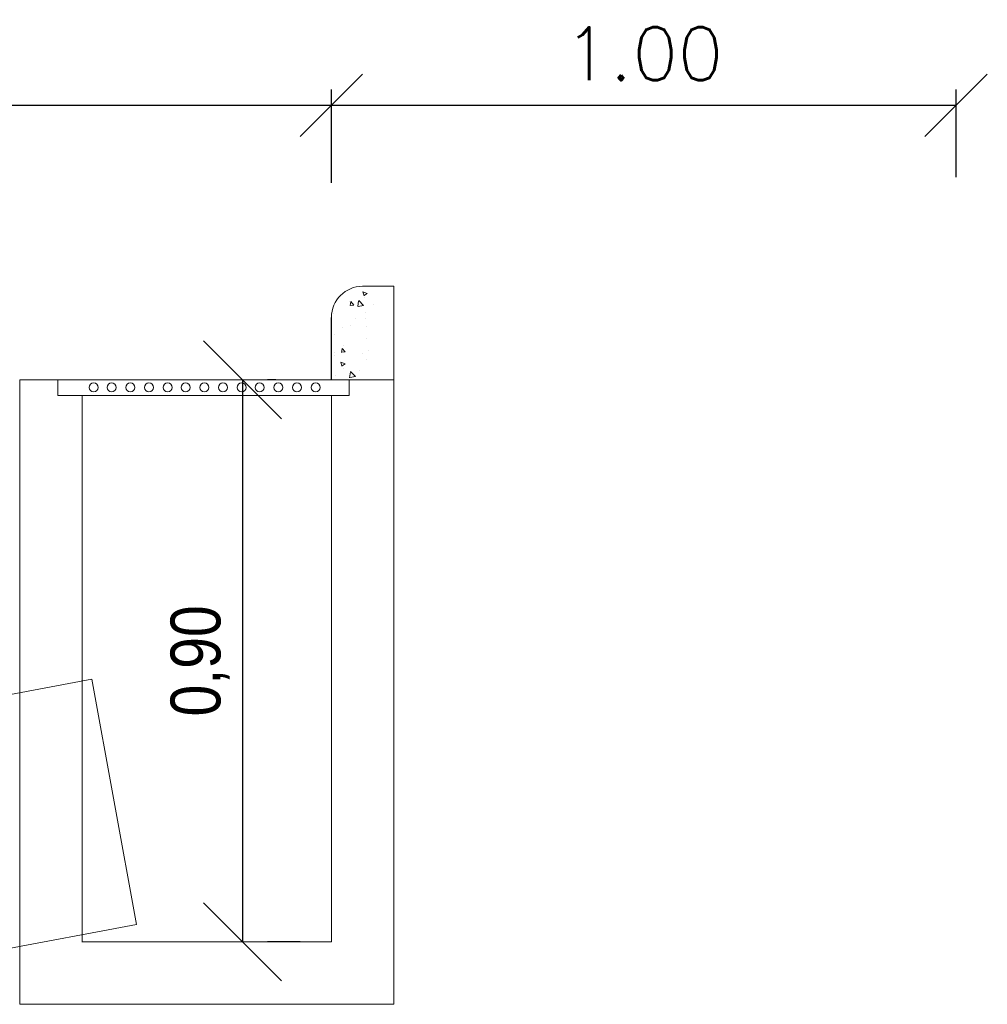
# Model space of a CAD drawing. Header units: metres. Extents: x 1291 to 1934, y 203 to 622.
# Tile 23 of 39: x 1493 to 1524, y 574 to 605. Entities that reach past the tile are written whole.
import ezdxf

# ---------------------------------------------------------------- set-up
doc = ezdxf.new("R2010")
doc.units = ezdxf.units.M
doc.linetypes.add('CENTER2', pattern=[28.575, 19.05, -3.175, 3.175, -3.175])
for name, color, linetype, lineweight in [('Corte', 30, 'CENTER2', 25), ('Hachura', 10, 'Continuous', 5), ('LOUÇAS', 8, 'Continuous', 15)]:
    doc.layers.add(name, color=color, linetype=linetype, lineweight=lineweight)
doc.layers.add('COTA', color=1, linetype='Continuous')
doc.styles.add('ARIAL', font='swissc.ttf')
doc.styles.get("Standard").update_dxf_attribs({"font": 'txt.shx'})
doc.dimstyles.new('Copy of ARIAL', dxfattribs={"dimtxt": 1.7, "dimasz": 2, "dimexe": 0.18, "dimexo": 0.625, "dimgap": 0.8, "dimtad": 1, "dimlfac": 0.25, "dimzin": 1, "dimdsep": 46, "dimtxsty": 'Standard', "dimblk1": 'OBLIQUE', "dimblk2": 'OBLIQUE', "dimsah": 1, "dimcen": 2, "dimse1": 1, "dimse2": 1, "dimsd1": 1, "dimsd2": 1, "dimadec": 0, "dimazin": 0, "dimtfac": 1, "dimtmove": 0, "dimatfit": 3, "dimldrblk": 'OBLIQUE', "dimfxl": 1, "dimtolj": 1, "dimtzin": 1, "dimarcsym": 0})
doc.dimstyles.new('Japonês', dxfattribs={"dimtxt": 1.6, "dimasz": 2.5, "dimexe": 0.8, "dimexo": 7, "dimgap": 0.4, "dimtad": 1, "dimlfac": 0.5, "dimzin": 1, "dimtxsty": 'ARIAL', "dimblk": 'OBLIQUE', "dimcen": 3, "dimazin": 0, "dimtm": 1e-09, "dimtfac": 1, "dimtmove": 0, "dimatfit": 3, "dimfxl": 1, "dimtzin": 1, "dimlwd": -1, "dimlwe": -1, "dimarcsym": 0})

# ---------------------------------------------------------------- blocks, each defined once
blk = doc.blocks.new('_OBLIQUE')
at = {"color": 0, "linetype": 'ByBlock'}
blk.add_line((-0.5, -0.5), (0.5, 0.5), dxfattribs=at)
blk = doc.blocks.new('*D156')
at = {"layer": 'COTA', "color": 0, "transparency": 16777216}
for p, q in [((1499.807, 593.793), (1499.807, 575.763)), ((1500.882, 593.793), (1500.607, 593.793)), ((1501.655, 575.763), (1500.607, 575.763))]:
    blk.add_line(p, q, dxfattribs=at)
at = {"layer": 'Defpoints', "color": 0, "transparency": 16777216}
for p in [(1493.882, 593.793), (1494.655, 575.763), (1499.807, 575.763)]:
    blk.add_point(p, dxfattribs=at)
at = {"layer": 'COTA', "color": 0, "transparency": 16777216, "xscale": 2.5, "yscale": 2.5, "zscale": 2.5}
for p, rotation in [((1499.807, 593.793), 90), ((1499.807, 575.763), 270)]:
    blk.add_blockref('_OBLIQUE', p, dxfattribs=dict(at, rotation=rotation))
at = {"layer": 'COTA', "color": 0, "transparency": 16777216, "insert": (1498.449, 584.778), "char_height": 1.6, "attachment_point": 5, "rotation": 90, "style": 'ARIAL'}
blk.add_mtext('0,90', dxfattribs=at)
blk = doc.blocks.new('*D157')
at = {"layer": 'COTA', "color": 0, "lineweight": -2, "transparency": 16777216}
for p, q in [((1502.659, 600.114), (1502.659, 603.1)), ((1522.704, 600.294), (1522.704, 603.1)), ((1502.659, 602.6), (1522.704, 602.6))]:
    blk.add_line(p, q, dxfattribs=at)
at = {"layer": 'Defpoints', "color": 0, "transparency": 16777216}
for p in [(1522.704, 602.6), (1502.659, 593.114), (1522.704, 593.294)]:
    blk.add_point(p, dxfattribs=at)
at = {"layer": 'COTA', "color": 0, "lineweight": -2, "transparency": 16777216, "xscale": 2, "yscale": 2, "zscale": 2, "rotation": 180}
blk.add_blockref('_OBLIQUE', (1502.659, 602.6), dxfattribs=at)
at = {"layer": 'COTA', "color": 0, "lineweight": -2, "transparency": 16777216, "xscale": 2, "yscale": 2, "zscale": 2}
blk.add_blockref('_OBLIQUE', (1522.704, 602.6), dxfattribs=at)
at = {"layer": 'COTA', "color": 0, "transparency": 16777216, "insert": (1512.682, 604.25), "char_height": 1.7, "attachment_point": 5}
blk.add_mtext('\\A1;1.00', dxfattribs=at)

msp = doc.modelspace()

# ---------------------------------------------------------------- linework, layer by layer
at = {"layer": 'Corte', "color": 0}
msp.add_line((1502.65949, 593.79341), (1502.65949, 595.79341), dxfattribs=at)
at = {"layer": 'COTA', "color": 0}
msp.add_line((1362.7211, 602.60027), (1502.65949, 602.60027), dxfattribs=at)
at = {"layer": 'Hachura', "color": 0}
for p, q in [((1503.70647, 596.49037), (1503.66592, 596.61123)), ((1503.81054, 596.56357), (1503.6705, 596.61732)), ((1503.81054, 596.56357), (1503.71105, 596.49646)), ((1503.2477, 596.29522), (1503.2477, 596.29522)), ((1503.25868, 596.17468), (1503.2818, 596.30004)), ((1503.3828, 596.19126), (1503.28638, 596.30617)), ((1503.51086, 596.14048), (1503.53296, 596.33042)), ((1503.69334, 596.17386), (1503.53757, 596.33621)), ((1503.72792, 596.43946), (1503.72792, 596.43946)), ((1503.3828, 596.19127), (1503.26325, 596.18081)), ((1503.69335, 596.17386), (1503.51547, 596.14627)), ((1503.74929, 595.96735), (1503.74929, 595.96735)), ((1504.00517, 596.19549), (1504.00517, 596.19549)), ((1502.72536, 595.9145), (1502.72536, 595.9145)), ((1503.44252, 595.74452), (1503.44252, 595.74452)), ((1503.75224, 595.77368), (1503.75224, 595.77368)), ((1503.02082, 595.47587), (1503.02082, 595.47587)), ((1503.27006, 595.52821), (1503.27006, 595.52821)), ((1503.77384, 595.50639), (1503.77384, 595.50639)), ((1502.74968, 595.24871), (1502.74968, 595.24871)), ((1503.77656, 595.10789), (1503.77656, 595.10789)), ((1502.77278, 594.6828), (1502.77278, 594.6828)), ((1502.98118, 594.67029), (1503.0043, 594.79566)), ((1503.10529, 594.68688), (1502.98575, 594.67642)), ((1503.1053, 594.68688), (1503.00888, 594.80179)), ((1503.03688, 594.88386), (1503.03688, 594.88386)), ((1503.84042, 594.72791), (1503.84042, 594.72791)), ((1502.774, 594.58292), (1502.774, 594.58292)), ((1502.99929, 594.23483), (1502.95874, 594.35569)), ((1503.10336, 594.30803), (1502.96332, 594.36179)), ((1503.67261, 594.62809), (1503.67261, 594.62809)), ((1503.80088, 594.4421), (1503.80088, 594.4421)), ((1503.10335, 594.30803), (1503.00387, 594.24093)), ((1503.06234, 594.16095), (1503.06234, 594.16095)), ((1503.24571, 593.86121), (1503.2678, 594.05115)), ((1503.42819, 593.89458), (1503.27241, 594.05694)), ((1503.56302, 594.09504), (1503.56302, 594.09504)), ((1502.79832, 593.91713), (1502.79832, 593.91713)), ((1503.42819, 593.89459), (1503.25031, 593.867)), ((1494.97196, 584.18888), (1486.05406, 582.52514)), ((1496.41218, 576.31958), (1494.97196, 584.18888)), ((1496.41218, 576.31958), (1487.49428, 574.65585))]:
    msp.add_line(p, q, dxfattribs=at)
for centre in [(1495.03311, 593.5482), (1495.60762, 593.5482), (1496.20762, 593.5482), (1496.80762, 593.5482), (1497.40762, 593.5482), (1497.98212, 593.5482), (1498.58212, 593.5482), (1499.18212, 593.5482), (1499.78212, 593.5482), (1500.35663, 593.5482), (1500.95663, 593.5482), (1501.55663, 593.5482), (1502.15663, 593.5482)]:
    msp.add_circle(centre, 0.14266, dxfattribs=at)
at = {"layer": 'LOUÇAS', "color": 0}
for p, q in [((1503.65949, 596.79341), (1504.65949, 596.79341)), ((1504.65949, 573.76253), (1504.65949, 596.79341)), ((1502.65949, 593.79341), (1502.65949, 595.79341)), ((1492.65949, 593.79341), (1492.65949, 573.76253)), ((1493.88163, 593.79341), (1493.88163, 593.29363)), ((1502.65949, 593.79341), (1504.65949, 593.79341)), ((1503.22551, 593.29363), (1503.22551, 593.79341)), ((1494.65949, 593.29363), (1494.65949, 575.76253)), ((1502.65949, 593.29363), (1503.22551, 593.29363)), ((1502.65949, 593.29363), (1502.65949, 575.76253)), ((1502.65949, 575.76253), (1494.65477, 575.76253)), ((1504.65949, 573.76253), (1492.65949, 573.76253))]:
    msp.add_line(p, q, dxfattribs=at)
for points in [[(1502.65949, 593.79341), (1492.65949, 593.79341), (1492.65949, 593.29363)], [(1493.88163, 593.29363), (1502.65949, 593.29363)]]:
    msp.add_lwpolyline(points, dxfattribs=at)
msp.add_arc((1503.65949, 595.79341), 1, 90, 180, dxfattribs=at)

# ---------------------------------------------------------------- block references
at = {"layer": 'COTA', "color": 0, "xscale": 2, "yscale": 2, "zscale": 2}
msp.add_blockref('_OBLIQUE', (1502.65949, 602.60027), dxfattribs=at)

# ---------------------------------------------------------------- dimensions: what is measured, and where the dimension line sits
at = {"layer": 'COTA', "color": 0}
dim = msp.add_linear_dim(base=(1522.70419, 602.60027), p1=(1502.65949, 593.11409), p2=(1522.70419, 593.29363), dimstyle='Copy of ARIAL', override={"dimexe": 0.5, "dimexo": 7, "dimlfac": 0.05, "dimse1": 0, "dimse2": 0, "dimsd1": 0, "dimsd2": 0, "dimtmove": 1}, dxfattribs=at)
dim.commit()
dim.dimension.update_dxf_attribs({"geometry": '*D157', "text_midpoint": (1512.68184, 604.25027)})
dim = msp.add_linear_dim(base=(1499.80697, 575.76253), p1=(1493.88163, 593.79341), p2=(1494.65477, 575.76253), angle=90, dimstyle='Japonês', override={"dimlfac": 0.05}, dxfattribs=at)
dim.commit()
dim.dimension.update_dxf_attribs({"geometry": '*D156', "text_midpoint": (1499.80697, 584.77797), "dimtype": 160})

doc.saveas('drawing.dxf')
